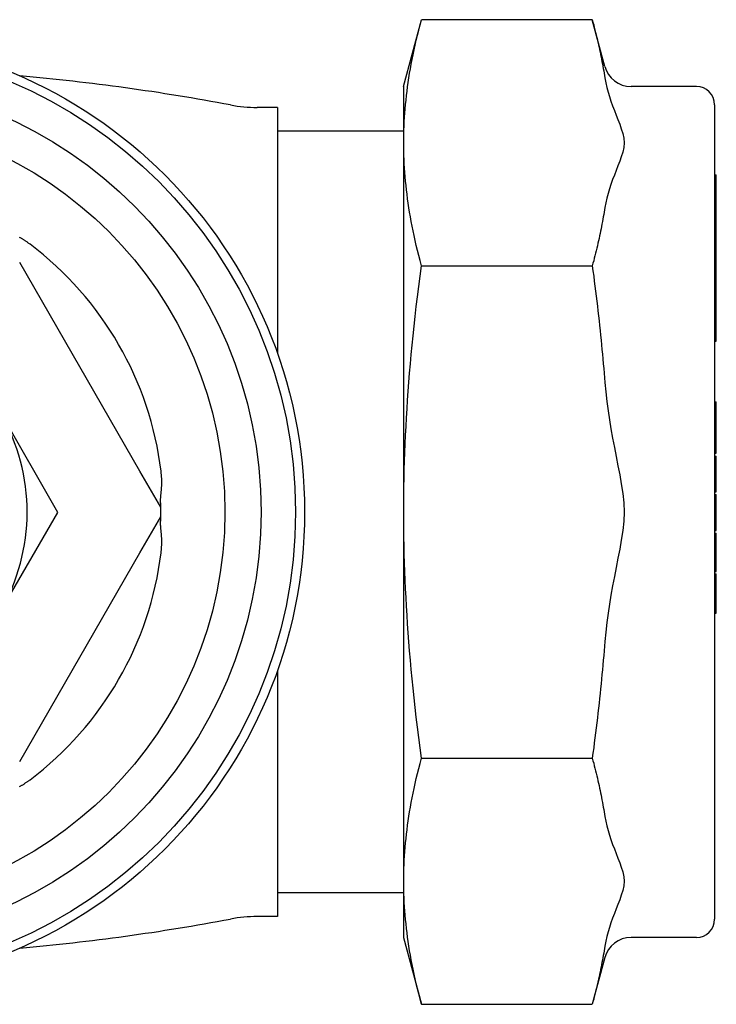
# Model space of a CAD drawing. Header units: millimetres. Extents: x 51 to 3773, y 35 to 413.
# Tile 7 of 11: x 321 to 360, y 358 to 413. Entities that reach past the tile are written whole.
import ezdxf

# ---------------------------------------------------------------- set-up
doc = ezdxf.new("R2010")
doc.units = ezdxf.units.MM
doc.layers.add('DETAIL', color=2, linetype='Continuous')

msp = doc.modelspace()

# ---------------------------------------------------------------- linework, layer by layer
at = {"layer": 'DETAIL'}
for p, q in [((342.431, 408.87), (343.419, 412.556)), ((352.844, 412.556), (343.419, 412.556)), ((353.533, 409.982), (352.844, 412.556)), ((342.431, 408.87), (342.431, 361.97)), ((358.581, 408.87), (354.982, 408.87)), ((335.478, 407.719), (334.362, 407.719)), ((335.478, 407.719), (335.478, 394.167)), ((359.581, 407.87), (359.581, 362.97)), ((342.431, 406.419), (335.478, 406.419)), ((359.581, 404.005), (359.681, 404.005)), ((359.681, 403.707), (359.681, 404.005)), ((359.581, 403.707), (359.681, 403.707)), ((359.681, 402.737), (359.681, 403.707)), ((359.581, 402.737), (359.681, 402.737)), ((359.681, 402.403), (359.681, 402.737)), ((359.581, 402.403), (359.681, 402.403)), ((359.681, 402.046), (359.681, 402.403)), ((359.581, 402.046), (359.681, 402.046)), ((359.581, 401.682), (359.681, 401.682)), ((359.681, 401.682), (359.681, 402.046)), ((359.681, 400.495), (359.681, 401.682)), ((359.581, 400.495), (359.681, 400.495)), ((359.581, 400.086), (359.681, 400.086)), ((359.681, 400.086), (359.681, 400.495)), ((359.681, 399.568), (359.681, 400.086)), ((359.581, 399.568), (359.681, 399.568)), ((359.681, 398.409), (359.681, 399.568)), ((327.901, 387.676), (321.267, 399.165)), ((343.419, 398.988), (352.844, 398.988)), ((359.581, 398.409), (359.681, 398.409)), ((359.681, 397.377), (359.681, 398.409)), ((359.581, 397.377), (359.681, 397.377)), ((359.681, 396.941), (359.681, 397.377)), ((359.681, 395.761), (359.681, 396.941)), ((359.581, 395.761), (359.681, 395.761)), ((359.681, 395.469), (359.681, 395.761)), ((359.581, 395.292), (359.681, 395.292)), ((359.681, 395.292), (359.681, 395.469)), ((359.681, 394.956), (359.681, 395.292)), ((359.581, 394.956), (359.681, 394.956)), ((359.581, 394.845), (359.681, 394.845)), ((359.681, 394.845), (359.681, 394.956)), ((359.581, 391.486), (359.681, 391.486)), ((359.581, 391.393), (359.681, 391.393)), ((359.681, 391.393), (359.681, 391.486)), ((359.681, 390.797), (359.681, 391.393)), ((323.372, 385.401), (320.219, 390.881)), ((359.581, 390.797), (359.681, 390.797)), ((359.681, 390.188), (359.681, 390.797)), ((359.581, 390.188), (359.681, 390.188)), ((359.581, 389.832), (359.681, 389.832)), ((359.681, 389.832), (359.681, 390.188)), ((359.681, 389.481), (359.681, 389.832)), ((359.581, 389.481), (359.681, 389.481)), ((359.681, 389.02), (359.681, 389.481)), ((359.581, 389.02), (359.681, 389.02)), ((359.581, 388.659), (359.681, 388.659)), ((359.681, 388.659), (359.681, 389.02)), ((359.581, 388.498), (359.681, 388.498)), ((359.581, 388.495), (359.681, 388.495)), ((359.681, 388.495), (359.681, 388.498)), ((359.681, 387.445), (359.681, 388.495)), ((329.046, 385.692), (327.901, 387.676)), ((359.681, 386.703), (359.681, 387.445)), ((359.581, 386.535), (359.681, 386.535)), ((359.681, 386.535), (359.681, 386.703)), ((359.581, 386.387), (359.681, 386.387)), ((359.581, 386.386), (359.681, 386.386)), ((359.681, 386.386), (359.681, 386.387)), ((359.681, 384.404), (359.681, 386.386)), ((320.203, 379.931), (323.372, 385.401)), ((327.901, 383.165), (329.046, 385.149)), ((359.581, 384.404), (359.681, 384.404)), ((359.581, 384.403), (359.681, 384.403)), ((359.581, 384.4), (359.681, 384.4)), ((359.581, 384.248), (359.681, 384.248)), ((359.681, 384.403), (359.681, 384.404)), ((359.681, 384.4), (359.681, 384.403)), ((359.681, 383.041), (359.681, 384.248)), ((321.267, 371.676), (327.901, 383.165)), ((359.581, 383.041), (359.681, 383.041)), ((359.581, 382.675), (359.681, 382.675)), ((359.681, 382.675), (359.681, 383.041)), ((359.681, 382.59), (359.681, 382.675)), ((359.581, 382.59), (359.681, 382.59)), ((359.581, 382.188), (359.681, 382.188)), ((359.581, 382.148), (359.681, 382.148)), ((359.681, 382.188), (359.681, 382.59)), ((359.681, 382.148), (359.681, 382.188)), ((359.581, 382.009), (359.681, 382.009)), ((359.681, 380.913), (359.681, 382.009)), ((359.581, 380.913), (359.681, 380.913)), ((359.581, 380.555), (359.681, 380.555)), ((359.681, 380.555), (359.681, 380.913)), ((359.681, 380.386), (359.681, 380.555)), ((359.581, 380.386), (359.681, 380.386)), ((359.581, 379.993), (359.681, 379.993)), ((359.581, 379.914), (359.681, 379.914)), ((359.681, 379.993), (359.681, 380.386)), ((359.681, 379.914), (359.681, 379.993)), ((359.681, 379.851), (359.681, 379.914)), ((359.581, 379.851), (359.681, 379.851)), ((335.478, 376.674), (335.478, 363.121)), ((343.419, 371.852), (352.844, 371.852)), ((342.431, 364.421), (335.478, 364.421)), ((335.478, 363.121), (334.362, 363.121)), ((342.431, 361.97), (343.419, 358.285)), ((358.581, 361.97), (354.982, 361.97)), ((353.533, 360.858), (352.844, 358.285)), ((343.419, 358.285), (352.844, 358.285))]:
    msp.add_line(p, q, dxfattribs=at)
at = {"layer": 'DETAIL', "flags": 128}
for points in [[(343.419, 398.988), (343.343, 399.276), (343.27, 399.559), (343.202, 399.838), (343.137, 400.113), (343.075, 400.384), (343.016, 400.652), (342.961, 400.916), (342.909, 401.177), (342.86, 401.435), (342.813, 401.691), (342.77, 401.944), (342.73, 402.194), (342.692, 402.442), (342.658, 402.689), (342.626, 402.933), (342.596, 403.175), (342.57, 403.416), (342.546, 403.656), (342.524, 403.894), (342.506, 404.131), (342.489, 404.367), (342.476, 404.603), (342.464, 404.837), (342.456, 405.071), (342.449, 405.305), (342.446, 405.538), (342.444, 405.772), (342.446, 406.005), (342.449, 406.238), (342.456, 406.472), (342.464, 406.706), (342.476, 406.941), (342.489, 407.176), (342.506, 407.412), (342.524, 407.649), (342.546, 407.887), (342.57, 408.127), (342.596, 408.368), (342.626, 408.611), (342.658, 408.855), (342.692, 409.101), (342.73, 409.349), (342.77, 409.6), (342.813, 409.852), (342.86, 410.108), (342.909, 410.366), (342.961, 410.627), (343.016, 410.892), (343.075, 411.159), (343.137, 411.43), (343.202, 411.705), (343.27, 411.984), (343.343, 412.268), (343.419, 412.556)], [(352.844, 412.556), (352.881, 412.414), (352.918, 412.274), (352.954, 412.134), (352.989, 411.996), (353.023, 411.857), (353.057, 411.72), (353.09, 411.583), (353.122, 411.447), (353.153, 411.312), (353.183, 411.177), (353.213, 411.043), (353.242, 410.909), (353.27, 410.776), (353.298, 410.644), (353.325, 410.512), (353.351, 410.38), (353.376, 410.249), (353.401, 410.119), (353.424, 409.989), (353.448, 409.859), (353.47, 409.729), (353.492, 409.6), (353.513, 409.472), (353.533, 409.343)], [(353.533, 409.343), (353.581, 409.079), (353.642, 408.817), (353.712, 408.56), (353.787, 408.313), (353.871, 408.064), (353.964, 407.803), (354.058, 407.554), (354.157, 407.297), (354.254, 407.048), (354.353, 406.792), (354.441, 406.545), (354.52, 406.285), (354.576, 406.023), (354.598, 405.772), (354.576, 405.52), (354.52, 405.259), (354.441, 404.998), (354.353, 404.752), (354.254, 404.495), (354.157, 404.246), (354.058, 403.99), (353.964, 403.741), (353.871, 403.48), (353.787, 403.23), (353.712, 402.984), (353.642, 402.727), (353.581, 402.464), (353.533, 402.2)], [(353.533, 402.2), (353.513, 402.072), (353.492, 401.943), (353.47, 401.814), (353.448, 401.685), (353.424, 401.555), (353.401, 401.425), (353.376, 401.294), (353.351, 401.163), (353.325, 401.032), (353.298, 400.9), (353.27, 400.767), (353.242, 400.634), (353.213, 400.5), (353.183, 400.366), (353.153, 400.231), (353.122, 400.096), (353.09, 399.96), (353.057, 399.823), (353.023, 399.686), (352.989, 399.548), (352.954, 399.409), (352.918, 399.269), (352.881, 399.129), (352.844, 398.988)], [(321.837, 400.178), (321.808, 400.199), (321.779, 400.221), (321.75, 400.242), (321.721, 400.263), (321.692, 400.284), (321.663, 400.304), (321.634, 400.324), (321.605, 400.344), (321.576, 400.363), (321.547, 400.382), (321.519, 400.401), (321.49, 400.419), (321.461, 400.438), (321.432, 400.456), (321.404, 400.473), (321.375, 400.49), (321.346, 400.507), (321.318, 400.524), (321.289, 400.54), (321.261, 400.556)], [(343.419, 371.852), (343.343, 372.428), (343.27, 372.994), (343.202, 373.553), (343.137, 374.103), (343.075, 374.645), (343.016, 375.18), (342.961, 375.709), (342.909, 376.231), (342.86, 376.748), (342.813, 377.258), (342.77, 377.764), (342.73, 378.265), (342.692, 378.762), (342.658, 379.254), (342.626, 379.742), (342.596, 380.227), (342.57, 380.709), (342.546, 381.188), (342.524, 381.665), (342.506, 382.139), (342.489, 382.612), (342.476, 383.082), (342.464, 383.551), (342.456, 384.02), (342.449, 384.487), (342.446, 384.954), (342.444, 385.42), (342.446, 385.887), (342.449, 386.353), (342.456, 386.821), (342.464, 387.289), (342.476, 387.758), (342.489, 388.229), (342.506, 388.701), (342.524, 389.175), (342.546, 389.652), (342.57, 390.131), (342.596, 390.613), (342.626, 391.098), (342.658, 391.586), (342.692, 392.079), (342.73, 392.575), (342.77, 393.076), (342.813, 393.582), (342.86, 394.093), (342.909, 394.609), (342.961, 395.131), (343.016, 395.66), (343.075, 396.195), (343.137, 396.738), (343.202, 397.288), (343.27, 397.846), (343.343, 398.412), (343.419, 398.988)], [(352.844, 398.988), (352.881, 398.705), (352.918, 398.425), (352.954, 398.145), (352.989, 397.868), (353.023, 397.592), (353.057, 397.317), (353.09, 397.043), (353.122, 396.771), (353.153, 396.501), (353.183, 396.231), (353.213, 395.963), (353.242, 395.695), (353.27, 395.429), (353.298, 395.164), (353.325, 394.9), (353.351, 394.637), (353.376, 394.375), (353.401, 394.114), (353.424, 393.854), (353.448, 393.594), (353.47, 393.336), (353.492, 393.078), (353.513, 392.82), (353.533, 392.564)], [(353.533, 392.564), (353.581, 392.036), (353.642, 391.51), (353.712, 390.996), (353.787, 390.503), (353.871, 390.004), (353.964, 389.482), (354.058, 388.984), (354.157, 388.471), (354.254, 387.973), (354.353, 387.46), (354.441, 386.967), (354.52, 386.446), (354.576, 385.922), (354.598, 385.42), (354.576, 384.918), (354.52, 384.394), (354.441, 383.874), (354.353, 383.38), (354.254, 382.867), (354.157, 382.369), (354.058, 381.856), (353.964, 381.358), (353.871, 380.836), (353.787, 380.337), (353.712, 379.844), (353.642, 379.33), (353.581, 378.805), (353.533, 378.277)], [(329.098, 386.847), (329.1, 386.88), (329.101, 386.913), (329.102, 386.947), (329.102, 386.98), (329.103, 387.013), (329.103, 387.047), (329.103, 387.081), (329.102, 387.114), (329.102, 387.148), (329.101, 387.182), (329.1, 387.216), (329.098, 387.25), (329.097, 387.284), (329.095, 387.318), (329.092, 387.352), (329.09, 387.386), (329.087, 387.421), (329.085, 387.455), (329.081, 387.49), (329.078, 387.524), (329.075, 387.559), (329.071, 387.593), (329.067, 387.628), (329.063, 387.663)], [(329.039, 386.007), (329.038, 386.038), (329.038, 386.068), (329.038, 386.099), (329.039, 386.13), (329.041, 386.161), (329.042, 386.193), (329.045, 386.224), (329.047, 386.257), (329.05, 386.289), (329.053, 386.322), (329.056, 386.356), (329.059, 386.389), (329.063, 386.424), (329.066, 386.459), (329.07, 386.495), (329.074, 386.531), (329.077, 386.568), (329.081, 386.606), (329.084, 386.645), (329.087, 386.684), (329.091, 386.725), (329.093, 386.765), (329.096, 386.806), (329.098, 386.847)], [(329.046, 385.692), (329.046, 385.692), (329.046, 385.694), (329.046, 385.698), (329.046, 385.702), (329.046, 385.708), (329.046, 385.716), (329.046, 385.724), (329.045, 385.734), (329.045, 385.745), (329.045, 385.756), (329.045, 385.769), (329.045, 385.783), (329.044, 385.798), (329.044, 385.814), (329.044, 385.83), (329.043, 385.848), (329.043, 385.866), (329.042, 385.885), (329.042, 385.904), (329.041, 385.924), (329.041, 385.944), (329.04, 385.965), (329.039, 385.986), (329.039, 386.007)], [(329.098, 383.993), (329.096, 384.037), (329.093, 384.08), (329.09, 384.121), (329.087, 384.162), (329.084, 384.202), (329.08, 384.241), (329.076, 384.279), (329.073, 384.317), (329.069, 384.353), (329.065, 384.389), (329.062, 384.424), (329.058, 384.459), (329.055, 384.493), (329.052, 384.527), (329.049, 384.56), (329.046, 384.592), (329.044, 384.624), (329.042, 384.655), (329.04, 384.685), (329.039, 384.716), (329.038, 384.745), (329.038, 384.775), (329.038, 384.804), (329.039, 384.833)], [(329.039, 384.832), (329.039, 384.854), (329.04, 384.875), (329.041, 384.895), (329.041, 384.915), (329.042, 384.935), (329.042, 384.954), (329.043, 384.972), (329.043, 384.989), (329.043, 385.006), (329.044, 385.021), (329.044, 385.037), (329.044, 385.052), (329.045, 385.066), (329.045, 385.08), (329.045, 385.092), (329.045, 385.104), (329.046, 385.114), (329.046, 385.123), (329.046, 385.131), (329.046, 385.137), (329.046, 385.142), (329.046, 385.146), (329.046, 385.148), (329.046, 385.149)], [(329.063, 383.178), (329.067, 383.214), (329.071, 383.249), (329.075, 383.285), (329.079, 383.321), (329.082, 383.356), (329.085, 383.392), (329.088, 383.427), (329.091, 383.462), (329.093, 383.496), (329.095, 383.531), (329.097, 383.565), (329.099, 383.6), (329.1, 383.634), (329.101, 383.667), (329.102, 383.701), (329.102, 383.734), (329.103, 383.768), (329.103, 383.801), (329.103, 383.833), (329.102, 383.866), (329.102, 383.898), (329.101, 383.93), (329.099, 383.962), (329.098, 383.993)], [(353.533, 378.277), (353.513, 378.02), (353.492, 377.763), (353.47, 377.505), (353.448, 377.246), (353.424, 376.986), (353.401, 376.726), (353.376, 376.465), (353.351, 376.203), (353.325, 375.94), (353.298, 375.676), (353.27, 375.411), (353.242, 375.145), (353.213, 374.877), (353.183, 374.609), (353.153, 374.34), (353.122, 374.069), (353.09, 373.797), (353.057, 373.523), (353.023, 373.249), (352.989, 372.972), (352.954, 372.695), (352.918, 372.415), (352.881, 372.135), (352.844, 371.852)], [(343.419, 358.285), (343.343, 358.572), (343.27, 358.856), (343.202, 359.135), (343.137, 359.41), (343.075, 359.681), (343.016, 359.949), (342.961, 360.213), (342.909, 360.474), (342.86, 360.732), (342.813, 360.988), (342.77, 361.241), (342.73, 361.491), (342.692, 361.739), (342.658, 361.985), (342.626, 362.23), (342.596, 362.472), (342.57, 362.713), (342.546, 362.953), (342.524, 363.191), (342.506, 363.428), (342.489, 363.664), (342.476, 363.9), (342.464, 364.134), (342.456, 364.368), (342.449, 364.602), (342.446, 364.835), (342.444, 365.068), (342.446, 365.302), (342.449, 365.535), (342.456, 365.769), (342.464, 366.003), (342.476, 366.237), (342.489, 366.473), (342.506, 366.709), (342.524, 366.946), (342.546, 367.184), (342.57, 367.424), (342.596, 367.665), (342.626, 367.907), (342.658, 368.152), (342.692, 368.398), (342.73, 368.646), (342.77, 368.896), (342.813, 369.149), (342.86, 369.405), (342.909, 369.663), (342.961, 369.924), (343.016, 370.188), (343.075, 370.456), (343.137, 370.727), (343.202, 371.002), (343.27, 371.281), (343.343, 371.565), (343.419, 371.852)], [(352.844, 371.852), (352.881, 371.711), (352.918, 371.571), (352.954, 371.431), (352.989, 371.292), (353.023, 371.154), (353.057, 371.017), (353.09, 370.88), (353.122, 370.744), (353.153, 370.609), (353.183, 370.474), (353.213, 370.34), (353.242, 370.206), (353.27, 370.073), (353.298, 369.941), (353.325, 369.809), (353.351, 369.677), (353.376, 369.546), (353.401, 369.416), (353.424, 369.285), (353.448, 369.156), (353.47, 369.026), (353.492, 368.897), (353.513, 368.769), (353.533, 368.64)], [(321.265, 370.287), (321.295, 370.303), (321.324, 370.32), (321.353, 370.337), (321.383, 370.355), (321.412, 370.372), (321.441, 370.39), (321.47, 370.409), (321.499, 370.427), (321.528, 370.446), (321.557, 370.465), (321.586, 370.484), (321.614, 370.503), (321.643, 370.522), (321.671, 370.542), (321.699, 370.562), (321.727, 370.582), (321.755, 370.602), (321.783, 370.622), (321.81, 370.642), (321.837, 370.663)], [(353.533, 368.64), (353.581, 368.376), (353.642, 368.114), (353.712, 367.857), (353.787, 367.61), (353.871, 367.36), (353.964, 367.099), (354.058, 366.851), (354.157, 366.594), (354.254, 366.345), (354.353, 366.088), (354.441, 365.842), (354.52, 365.582), (354.576, 365.32), (354.598, 365.068), (354.576, 364.817), (354.52, 364.555), (354.441, 364.295), (354.353, 364.049), (354.254, 363.792), (354.157, 363.543), (354.058, 363.286), (353.964, 363.038), (353.871, 362.777), (353.787, 362.527), (353.712, 362.28), (353.642, 362.023), (353.581, 361.761), (353.533, 361.497)], [(353.533, 361.497), (353.513, 361.368), (353.492, 361.24), (353.47, 361.111), (353.448, 360.981), (353.424, 360.852), (353.401, 360.721), (353.376, 360.591), (353.351, 360.46), (353.325, 360.328), (353.298, 360.196), (353.27, 360.064), (353.242, 359.931), (353.213, 359.797), (353.183, 359.663), (353.153, 359.528), (353.122, 359.393), (353.09, 359.257), (353.057, 359.12), (353.023, 358.983), (352.989, 358.845), (352.954, 358.706), (352.918, 358.566), (352.881, 358.426), (352.844, 358.285)]]:
    msp.add_lwpolyline(points, dxfattribs=at)
at = {"layer": 'DETAIL'}
for radius in [26.25, 25.75, 23.85, 21.853]:
    msp.add_circle((310.728, 385.42), radius, dxfattribs=at)
for centre, radius, start, end in [((354.982, 410.37), 1.5, 195, 270), ((310.728, 289.92), 120, 79.35977, 84.95446), ((358.581, 407.87), 1, 0, 90), ((334.362, 415.719), 8, 259.3598, 270), ((310.728, 385.42), 18.472, 6.9731, 53.0269), ((310.728, 385.42), 10.95, 329.915, 29.915), ((310.728, 385.42), 18.321, 359.1511, 0.8489), ((310.728, 385.42), 18.472, 306.9731, 353.0269), ((334.362, 355.121), 8, 90, 100.6402), ((310.728, 480.92), 120, 275.04554, 280.64023), ((358.581, 362.97), 1, 270, 0), ((354.982, 360.47), 1.5, 90, 165)]:
    msp.add_arc(centre, radius, start, end, dxfattribs=at)

doc.saveas('drawing.dxf')
